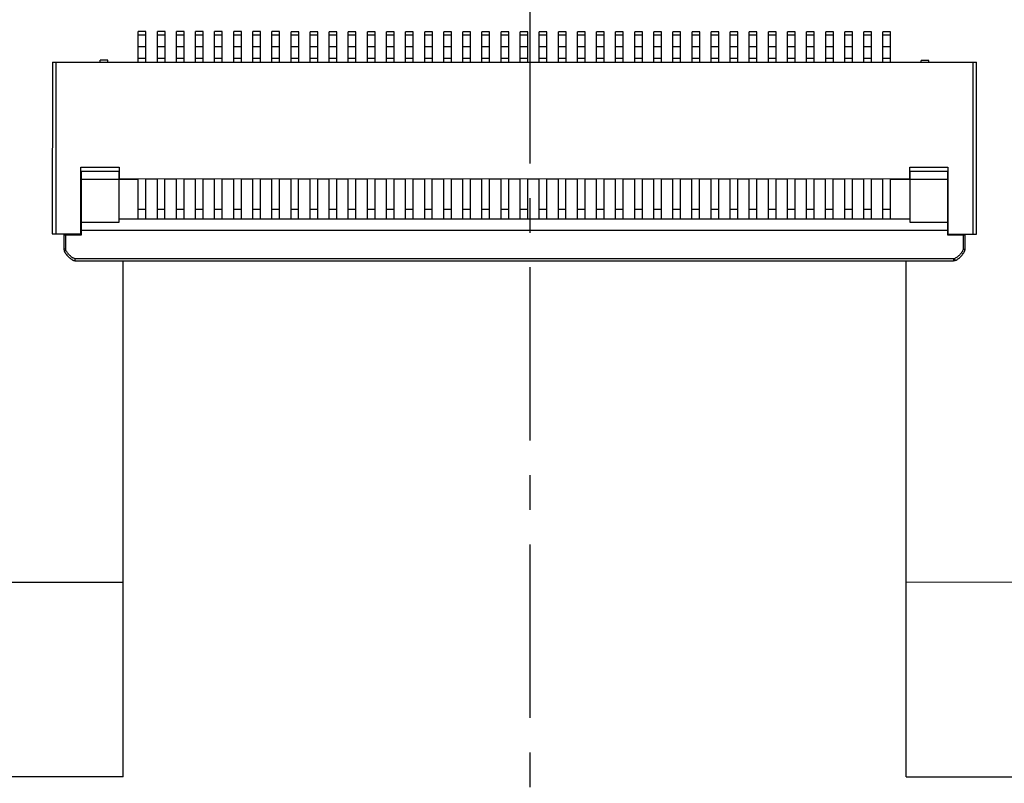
# Model space of a CAD drawing. Header units: inches. Extents: x -109 to 120, y -78 to 24.
# Tile 21 of 113: x 61 to 87, y -59 to -39. Entities that reach past the tile are written whole.
import ezdxf

# ---------------------------------------------------------------- set-up
doc = ezdxf.new("R2010")
doc.units = ezdxf.units.IN
doc.header["$LTSCALE"] = 1.21
doc.header["$MEASUREMENT"] = 0
doc.header["$PDMODE"] = 3
doc.header["$PDSIZE"] = 0.3125
doc.linetypes.add('CENTER', pattern=[0.6, 0.375, -0.075, 0.075, -0.075])
doc.layers.get('0').update_dxf_attribs({"linetype": 'CONTINUOUS'})
doc.layers.get('Defpoints').update_dxf_attribs({"linetype": 'CONTINUOUS'})
doc.layers.add('DIM', color=3, linetype='CONTINUOUS')
doc.layers.add('X2_94A2_X0__-__X2_7F0E5149_X0_', color=7, linetype='CONTINUOUS')
doc.styles.get("Standard").update_dxf_attribs({"font": 'txt', "width": 0.8})
doc.dimstyles.get("Standard").update_dxf_attribs({"dimtxt": 0.15625, "dimasz": 0.1875, "dimexe": 0.125, "dimexo": 0.0625, "dimgap": 0.09, "dimtad": 0, "dimtih": 1, "dimtoh": 1, "dimzin": 4, "dimdsep": 46, "dimtxsty": 'Standard', "dimblk": '_FILLED', "dimblk1": '_FILLED', "dimblk2": '_FILLED', "dimcen": 0.09, "dimazin": 1, "dimtp": 0.01, "dimtm": 0.01, "dimtfac": 1, "dimtofl": 0, "dimtmove": 0, "dimatfit": 3, "dimldrblk": '_FILLED', "dimfxl": 1, "dimtolj": 1, "dimtzin": 4, "dimarcsym": 0})

# ---------------------------------------------------------------- blocks, each defined once
blk = doc.blocks.new('_FILLED')
at = {"color": 0, "linetype": 'ByBlock'}
blk.add_solid([(0, 0), (-1, 0.167), (-1, -0.167)], dxfattribs=at)
blk = doc.blocks.new('*D45')
at = {"layer": 'Defpoints', "color": 0}
for p in [(56.191, -53.946), (74.303, -71.453), (74.303, -74.466)]:
    blk.add_point(p, dxfattribs=at)
at = {"layer": 'DIM', "color": 0, "lineweight": -2}
for p, q in [((56.191, -54.008), (56.191, -74.591)), ((74.303, -71.515), (74.303, -74.591)), ((57.691, -74.466), (63.357, -74.466)), ((72.803, -74.466), (67.137, -74.466))]:
    blk.add_line(p, q, dxfattribs=at)
at = {"layer": 'DIM', "color": 0, "lineweight": -2, "xscale": 1.5, "yscale": 1.5, "zscale": 1.5, "rotation": 180}
blk.add_blockref('_FILLED', (56.191, -74.466), dxfattribs=at)
at = {"layer": 'DIM', "color": 0, "lineweight": -2, "xscale": 1.5, "yscale": 1.5, "zscale": 1.5}
blk.add_blockref('_FILLED', (74.303, -74.466), dxfattribs=at)
at = {"layer": 'DIM', "color": 0, "insert": (65.247, -74.466), "char_height": 1.5, "attachment_point": 5}
blk.add_mtext('\\A1;18.11', dxfattribs=at)
blk = doc.blocks.new('*D47')
at = {"layer": 'Defpoints', "color": 0}
for p in [(56.192, -53.916), (92.192, -53.918), (92.192, -76.927)]:
    blk.add_point(p, dxfattribs=at)
at = {"layer": 'DIM', "color": 0, "lineweight": -2}
for p, q in [((56.192, -53.978), (56.192, -77.052)), ((92.192, -53.981), (92.192, -77.052)), ((57.692, -76.927), (71.902, -76.927)), ((90.692, -76.927), (76.482, -76.927))]:
    blk.add_line(p, q, dxfattribs=at)
at = {"layer": 'DIM', "color": 0, "lineweight": -2, "xscale": 1.5, "yscale": 1.5, "zscale": 1.5, "rotation": 180}
blk.add_blockref('_FILLED', (56.192, -76.927), dxfattribs=at)
at = {"layer": 'DIM', "color": 0, "lineweight": -2, "xscale": 1.5, "yscale": 1.5, "zscale": 1.5}
blk.add_blockref('_FILLED', (92.192, -76.927), dxfattribs=at)
at = {"layer": 'DIM', "color": 0, "insert": (74.192, -76.927), "char_height": 1.5, "attachment_point": 5}
blk.add_mtext('\\A1;36.00', dxfattribs=at)

msp = doc.modelspace()

# ---------------------------------------------------------------- linework, layer by layer
at = {"color": 7, "linetype": 'Continuous'}
for p, q in [((63.658, -58.608), (63.658, -45.093)), ((84.158, -58.608), (84.158, -45.095)), ((63.658, -53.522), (60.686, -53.523)), ((87.686, -53.515), (84.158, -53.516)), ((63.658, -58.608), (58.978, -58.608)), ((84.158, -58.608), (91.478, -58.608))]:
    msp.add_line(p, q, dxfattribs=at)
at = {"layer": 'DIM', "color": 4, "linetype": 'CENTER', "ltscale": 10}
msp.add_line((74.303, 12.814), (74.303, -71.453), dxfattribs=at)
at = {"layer": 'X2_94A2_X0__-__X2_7F0E5149_X0_', "color": 6, "linetype": 'Continuous'}
for p, q in [((64.054, -39.893), (64.054, -39.093)), ((64.254, -39.093), (64.054, -39.093)), ((64.054, -39.176), (64.254, -39.176)), ((64.254, -39.893), (64.254, -39.093)), ((64.554, -39.893), (64.554, -39.093)), ((64.754, -39.093), (64.554, -39.093)), ((64.554, -39.176), (64.754, -39.176)), ((64.754, -39.893), (64.754, -39.093)), ((65.054, -39.893), (65.054, -39.093)), ((65.254, -39.093), (65.054, -39.093)), ((65.054, -39.176), (65.254, -39.176)), ((65.254, -39.893), (65.254, -39.093)), ((65.554, -39.893), (65.554, -39.093)), ((65.754, -39.093), (65.554, -39.093)), ((65.554, -39.176), (65.754, -39.176)), ((65.754, -39.893), (65.754, -39.093)), ((66.054, -39.893), (66.054, -39.093)), ((66.254, -39.093), (66.054, -39.093)), ((66.054, -39.176), (66.254, -39.176)), ((66.254, -39.893), (66.254, -39.093)), ((66.554, -39.893), (66.554, -39.093)), ((66.754, -39.093), (66.554, -39.093)), ((66.554, -39.176), (66.754, -39.176)), ((66.754, -39.893), (66.754, -39.093)), ((67.054, -39.893), (67.054, -39.093)), ((67.254, -39.093), (67.054, -39.093)), ((67.054, -39.176), (67.254, -39.176)), ((67.254, -39.893), (67.254, -39.093)), ((67.754, -39.093), (67.554, -39.093)), ((67.554, -39.893), (67.554, -39.093)), ((67.554, -39.176), (67.754, -39.176)), ((67.754, -39.893), (67.754, -39.093)), ((68.254, -39.094), (68.054, -39.094)), ((68.054, -39.894), (68.054, -39.094)), ((68.054, -39.176), (68.254, -39.176)), ((68.254, -39.894), (68.254, -39.094)), ((68.754, -39.094), (68.554, -39.094)), ((68.554, -39.894), (68.554, -39.094)), ((68.554, -39.176), (68.754, -39.176)), ((68.754, -39.894), (68.754, -39.094)), ((69.254, -39.094), (69.054, -39.094)), ((69.054, -39.894), (69.054, -39.094)), ((69.054, -39.176), (69.254, -39.176)), ((69.254, -39.894), (69.254, -39.094)), ((69.754, -39.094), (69.554, -39.094)), ((69.554, -39.894), (69.554, -39.094)), ((69.554, -39.176), (69.754, -39.176)), ((69.754, -39.894), (69.754, -39.094)), ((70.254, -39.094), (70.054, -39.094)), ((70.054, -39.894), (70.054, -39.094)), ((70.054, -39.176), (70.254, -39.176)), ((70.254, -39.894), (70.254, -39.094)), ((70.754, -39.094), (70.554, -39.094)), ((70.554, -39.894), (70.554, -39.094)), ((70.554, -39.176), (70.754, -39.176)), ((70.754, -39.894), (70.754, -39.094)), ((71.254, -39.094), (71.054, -39.094)), ((71.054, -39.894), (71.054, -39.094)), ((71.054, -39.176), (71.254, -39.176)), ((71.254, -39.894), (71.254, -39.094)), ((71.754, -39.094), (71.554, -39.094)), ((71.554, -39.894), (71.554, -39.094)), ((71.554, -39.176), (71.754, -39.176)), ((71.754, -39.894), (71.754, -39.094)), ((72.254, -39.094), (72.054, -39.094)), ((72.054, -39.894), (72.054, -39.094)), ((72.054, -39.176), (72.254, -39.176)), ((72.254, -39.894), (72.254, -39.094)), ((72.754, -39.094), (72.554, -39.094)), ((72.554, -39.894), (72.554, -39.094)), ((72.554, -39.176), (72.754, -39.176)), ((72.754, -39.894), (72.754, -39.094)), ((73.254, -39.094), (73.054, -39.094)), ((73.054, -39.894), (73.054, -39.094)), ((73.054, -39.176), (73.254, -39.176)), ((73.254, -39.894), (73.254, -39.094)), ((73.754, -39.094), (73.554, -39.094)), ((73.554, -39.894), (73.554, -39.094)), ((73.554, -39.176), (73.754, -39.176)), ((73.754, -39.894), (73.754, -39.094)), ((74.254, -39.094), (74.054, -39.094)), ((74.054, -39.894), (74.054, -39.094)), ((74.054, -39.177), (74.254, -39.177)), ((74.254, -39.894), (74.254, -39.094)), ((74.754, -39.094), (74.554, -39.094)), ((74.554, -39.894), (74.554, -39.094)), ((74.554, -39.177), (74.754, -39.177)), ((74.754, -39.894), (74.754, -39.094)), ((75.254, -39.094), (75.054, -39.094)), ((75.054, -39.894), (75.054, -39.094)), ((75.054, -39.177), (75.254, -39.177)), ((75.254, -39.894), (75.254, -39.094)), ((75.754, -39.094), (75.554, -39.094)), ((75.554, -39.894), (75.554, -39.094)), ((75.554, -39.177), (75.754, -39.177)), ((75.754, -39.894), (75.754, -39.094)), ((76.254, -39.094), (76.054, -39.094)), ((76.054, -39.894), (76.054, -39.094)), ((76.054, -39.177), (76.254, -39.177)), ((76.254, -39.894), (76.254, -39.094)), ((76.754, -39.094), (76.554, -39.094)), ((76.554, -39.894), (76.554, -39.094)), ((76.554, -39.177), (76.754, -39.177)), ((76.754, -39.894), (76.754, -39.094)), ((77.254, -39.094), (77.054, -39.094)), ((77.054, -39.894), (77.054, -39.094)), ((77.054, -39.177), (77.254, -39.177)), ((77.254, -39.894), (77.254, -39.094)), ((77.754, -39.094), (77.554, -39.094)), ((77.554, -39.894), (77.554, -39.094)), ((77.554, -39.177), (77.754, -39.177)), ((77.754, -39.894), (77.754, -39.094)), ((78.254, -39.094), (78.054, -39.094)), ((78.054, -39.894), (78.054, -39.094)), ((78.054, -39.177), (78.254, -39.177)), ((78.254, -39.894), (78.254, -39.094)), ((78.754, -39.094), (78.554, -39.094)), ((78.554, -39.894), (78.554, -39.094)), ((78.554, -39.177), (78.754, -39.177)), ((78.754, -39.894), (78.754, -39.094)), ((79.254, -39.094), (79.054, -39.094)), ((79.054, -39.894), (79.054, -39.094)), ((79.054, -39.177), (79.254, -39.177)), ((79.254, -39.894), (79.254, -39.094)), ((79.754, -39.094), (79.554, -39.094)), ((79.554, -39.894), (79.554, -39.094)), ((79.554, -39.177), (79.754, -39.177)), ((79.754, -39.894), (79.754, -39.094)), ((80.254, -39.094), (80.054, -39.094)), ((80.054, -39.894), (80.054, -39.094)), ((80.054, -39.177), (80.254, -39.177)), ((80.254, -39.894), (80.254, -39.094)), ((80.754, -39.094), (80.554, -39.094)), ((80.554, -39.894), (80.554, -39.094)), ((80.554, -39.177), (80.754, -39.177)), ((80.754, -39.894), (80.754, -39.094)), ((81.254, -39.094), (81.054, -39.094)), ((81.054, -39.894), (81.054, -39.094)), ((81.054, -39.177), (81.254, -39.177)), ((81.254, -39.894), (81.254, -39.094)), ((81.754, -39.094), (81.554, -39.094)), ((81.554, -39.894), (81.554, -39.094)), ((81.554, -39.177), (81.754, -39.177)), ((81.754, -39.894), (81.754, -39.094)), ((82.254, -39.094), (82.054, -39.094)), ((82.054, -39.894), (82.054, -39.094)), ((82.054, -39.177), (82.254, -39.177)), ((82.254, -39.894), (82.254, -39.094)), ((82.754, -39.094), (82.554, -39.094)), ((82.554, -39.894), (82.554, -39.094)), ((82.554, -39.177), (82.754, -39.177)), ((82.754, -39.894), (82.754, -39.094)), ((83.254, -39.094), (83.054, -39.094)), ((83.054, -39.894), (83.054, -39.094)), ((83.054, -39.177), (83.254, -39.177)), ((83.254, -39.894), (83.254, -39.094)), ((83.754, -39.094), (83.554, -39.094)), ((83.554, -39.894), (83.554, -39.094)), ((83.554, -39.177), (83.754, -39.177)), ((83.754, -39.894), (83.754, -39.094)), ((64.254, -39.493), (64.054, -39.493)), ((64.754, -39.493), (64.554, -39.493)), ((65.254, -39.493), (65.054, -39.493)), ((65.754, -39.493), (65.554, -39.493)), ((66.254, -39.493), (66.054, -39.493)), ((66.754, -39.493), (66.554, -39.493)), ((67.254, -39.493), (67.054, -39.493)), ((67.754, -39.493), (67.554, -39.493)), ((68.254, -39.494), (68.054, -39.494)), ((68.754, -39.494), (68.554, -39.494)), ((69.254, -39.494), (69.054, -39.494)), ((69.754, -39.494), (69.554, -39.494)), ((70.254, -39.494), (70.054, -39.494)), ((70.754, -39.494), (70.554, -39.494)), ((71.254, -39.494), (71.054, -39.494)), ((71.754, -39.494), (71.554, -39.494)), ((72.254, -39.494), (72.054, -39.494)), ((72.754, -39.494), (72.554, -39.494)), ((73.254, -39.494), (73.054, -39.494)), ((73.754, -39.494), (73.554, -39.494)), ((74.254, -39.494), (74.054, -39.494)), ((74.754, -39.494), (74.554, -39.494)), ((75.254, -39.494), (75.054, -39.494)), ((75.754, -39.494), (75.554, -39.494)), ((76.254, -39.494), (76.054, -39.494)), ((76.754, -39.494), (76.554, -39.494)), ((77.254, -39.494), (77.054, -39.494)), ((77.754, -39.494), (77.554, -39.494)), ((78.254, -39.494), (78.054, -39.494)), ((78.754, -39.494), (78.554, -39.494)), ((79.254, -39.494), (79.054, -39.494)), ((79.754, -39.494), (79.554, -39.494)), ((80.254, -39.494), (80.054, -39.494)), ((80.754, -39.494), (80.554, -39.494)), ((81.254, -39.494), (81.054, -39.494)), ((81.754, -39.494), (81.554, -39.494)), ((82.254, -39.494), (82.054, -39.494)), ((82.754, -39.494), (82.554, -39.494)), ((83.254, -39.494), (83.054, -39.494)), ((83.754, -39.494), (83.554, -39.494)), ((61.804, -39.893), (61.803, -44.393)), ((61.804, -39.893), (86.004, -39.895)), ((61.903, -44.393), (61.904, -39.893)), ((63.054, -39.893), (63.054, -39.843)), ((63.254, -39.843), (63.054, -39.843)), ((63.254, -39.893), (63.254, -39.843)), ((64.254, -39.793), (64.054, -39.793)), ((64.754, -39.793), (64.554, -39.793)), ((65.254, -39.793), (65.054, -39.793)), ((65.754, -39.793), (65.554, -39.793)), ((66.254, -39.793), (66.054, -39.793)), ((66.754, -39.793), (66.554, -39.793)), ((67.254, -39.793), (67.054, -39.793)), ((67.754, -39.793), (67.554, -39.793)), ((68.254, -39.794), (68.054, -39.794)), ((68.754, -39.794), (68.554, -39.794)), ((69.254, -39.794), (69.054, -39.794)), ((69.754, -39.794), (69.554, -39.794)), ((70.254, -39.794), (70.054, -39.794)), ((70.754, -39.794), (70.554, -39.794)), ((71.254, -39.794), (71.054, -39.794)), ((71.754, -39.794), (71.554, -39.794)), ((72.254, -39.794), (72.054, -39.794)), ((72.754, -39.794), (72.554, -39.794)), ((73.254, -39.794), (73.054, -39.794)), ((73.754, -39.794), (73.554, -39.794)), ((74.254, -39.794), (74.054, -39.794)), ((74.754, -39.794), (74.554, -39.794)), ((75.254, -39.794), (75.054, -39.794)), ((75.754, -39.794), (75.554, -39.794)), ((76.254, -39.794), (76.054, -39.794)), ((76.754, -39.794), (76.554, -39.794)), ((77.254, -39.794), (77.054, -39.794)), ((77.754, -39.794), (77.554, -39.794)), ((78.254, -39.794), (78.054, -39.794)), ((78.754, -39.794), (78.554, -39.794)), ((79.254, -39.794), (79.054, -39.794)), ((79.754, -39.794), (79.554, -39.794)), ((80.254, -39.794), (80.054, -39.794)), ((80.754, -39.794), (80.554, -39.794)), ((81.254, -39.794), (81.054, -39.794)), ((81.754, -39.794), (81.554, -39.794)), ((82.254, -39.794), (82.054, -39.794)), ((82.754, -39.794), (82.554, -39.794)), ((83.254, -39.794), (83.054, -39.794)), ((83.754, -39.794), (83.554, -39.794)), ((84.754, -39.845), (84.554, -39.845)), ((84.554, -39.895), (84.554, -39.845)), ((84.754, -39.895), (84.754, -39.845)), ((85.904, -39.895), (85.903, -44.395)), ((86.003, -44.395), (86.004, -39.895)), ((62.553, -44.393), (62.553, -42.643)), ((62.553, -42.643), (63.553, -42.643)), ((63.543, -42.753), (62.563, -42.753)), ((62.563, -44.413), (62.563, -42.753)), ((63.543, -42.753), (63.543, -44.093)), ((63.553, -42.643), (63.553, -42.943)), ((84.253, -42.645), (85.253, -42.645)), ((84.253, -42.945), (84.253, -42.645)), ((85.243, -42.755), (84.263, -42.755)), ((84.263, -44.095), (84.263, -42.755)), ((85.243, -42.755), (85.243, -44.415)), ((85.253, -42.645), (85.253, -44.395)), ((62.563, -42.953), (64.053, -42.953)), ((63.553, -42.943), (84.253, -42.945)), ((64.053, -43.993), (64.053, -42.943)), ((64.253, -43.993), (64.253, -42.943)), ((64.553, -42.953), (64.253, -42.953)), ((64.553, -43.993), (64.553, -42.943)), ((64.753, -43.993), (64.753, -42.943)), ((65.053, -42.953), (64.753, -42.953)), ((65.053, -43.993), (65.053, -42.943)), ((65.253, -43.993), (65.253, -42.943)), ((65.553, -42.953), (65.253, -42.953)), ((65.553, -43.993), (65.553, -42.943)), ((65.753, -43.993), (65.753, -42.943)), ((66.053, -42.953), (65.753, -42.953)), ((66.053, -43.993), (66.053, -42.943)), ((66.253, -43.993), (66.253, -42.943)), ((66.553, -42.953), (66.253, -42.953)), ((66.553, -43.993), (66.553, -42.943)), ((66.753, -43.993), (66.753, -42.943)), ((67.053, -42.953), (66.753, -42.953)), ((67.053, -43.993), (67.053, -42.943)), ((67.253, -43.993), (67.253, -42.943)), ((67.553, -42.953), (67.253, -42.953)), ((67.553, -43.993), (67.553, -42.943)), ((67.753, -43.993), (67.753, -42.943)), ((68.053, -42.954), (67.753, -42.953)), ((68.053, -43.994), (68.053, -42.944)), ((68.253, -43.994), (68.253, -42.944)), ((68.553, -42.954), (68.253, -42.954)), ((68.553, -43.994), (68.553, -42.944)), ((68.753, -43.994), (68.753, -42.944)), ((69.053, -42.954), (68.753, -42.954)), ((69.053, -43.994), (69.053, -42.944)), ((69.253, -43.994), (69.253, -42.944)), ((69.553, -42.954), (69.253, -42.954)), ((69.553, -43.994), (69.553, -42.944)), ((69.753, -43.994), (69.753, -42.944)), ((70.053, -42.954), (69.753, -42.954)), ((70.053, -43.994), (70.053, -42.944)), ((70.253, -43.994), (70.253, -42.944)), ((70.553, -42.954), (70.253, -42.954)), ((70.553, -43.994), (70.553, -42.944)), ((70.753, -43.994), (70.753, -42.944)), ((71.053, -42.954), (70.753, -42.954)), ((71.053, -43.994), (71.053, -42.944)), ((71.253, -43.994), (71.253, -42.944)), ((71.553, -42.954), (71.253, -42.954)), ((71.553, -43.994), (71.553, -42.944)), ((71.753, -43.994), (71.753, -42.944)), ((72.053, -42.954), (71.753, -42.954)), ((72.053, -43.994), (72.053, -42.944)), ((72.253, -43.994), (72.253, -42.944)), ((72.553, -42.954), (72.253, -42.954)), ((72.553, -43.994), (72.553, -42.944)), ((72.753, -43.994), (72.753, -42.944)), ((73.053, -42.954), (72.753, -42.954)), ((73.053, -43.994), (73.053, -42.944)), ((73.253, -43.994), (73.253, -42.944)), ((73.553, -42.954), (73.253, -42.954)), ((73.553, -43.994), (73.553, -42.944)), ((73.753, -43.994), (73.753, -42.944)), ((74.053, -42.954), (73.753, -42.954)), ((74.053, -43.994), (74.053, -42.944)), ((74.253, -43.994), (74.253, -42.944)), ((74.553, -42.954), (74.253, -42.954)), ((74.553, -43.994), (74.553, -42.944)), ((74.753, -43.994), (74.753, -42.944)), ((75.053, -42.954), (74.753, -42.954)), ((75.053, -43.994), (75.053, -42.944)), ((75.253, -43.994), (75.253, -42.944)), ((75.553, -42.954), (75.253, -42.954)), ((75.553, -43.994), (75.553, -42.944)), ((75.753, -43.994), (75.753, -42.944)), ((76.053, -42.954), (75.753, -42.954)), ((76.053, -43.994), (76.053, -42.944)), ((76.253, -43.994), (76.253, -42.944)), ((76.553, -42.954), (76.253, -42.954)), ((76.553, -43.994), (76.553, -42.944)), ((76.753, -43.994), (76.753, -42.944)), ((77.053, -42.954), (76.753, -42.954)), ((77.053, -43.994), (77.053, -42.944)), ((77.253, -43.994), (77.253, -42.944)), ((77.553, -42.954), (77.253, -42.954)), ((77.553, -43.994), (77.553, -42.944)), ((77.753, -43.994), (77.753, -42.944)), ((78.053, -42.954), (77.753, -42.954)), ((78.053, -43.994), (78.053, -42.944)), ((78.253, -43.994), (78.253, -42.944)), ((78.553, -42.954), (78.253, -42.954)), ((78.553, -43.994), (78.553, -42.944)), ((78.753, -43.994), (78.753, -42.944)), ((79.053, -42.954), (78.753, -42.954)), ((79.053, -43.994), (79.053, -42.944)), ((79.253, -43.994), (79.253, -42.944)), ((79.553, -42.954), (79.253, -42.954)), ((79.553, -43.994), (79.553, -42.944)), ((79.753, -43.994), (79.753, -42.944)), ((80.053, -42.954), (79.753, -42.954)), ((80.053, -43.994), (80.053, -42.944)), ((80.253, -43.994), (80.253, -42.944)), ((80.553, -42.954), (80.253, -42.954)), ((80.553, -43.994), (80.553, -42.944)), ((80.753, -43.994), (80.753, -42.944)), ((81.053, -42.954), (80.753, -42.954)), ((81.053, -43.994), (81.053, -42.944)), ((81.253, -43.994), (81.253, -42.944)), ((81.553, -42.954), (81.253, -42.954)), ((81.553, -43.994), (81.553, -42.944)), ((81.753, -43.994), (81.753, -42.944)), ((82.053, -42.954), (81.753, -42.954)), ((82.053, -43.994), (82.053, -42.944)), ((82.253, -43.994), (82.253, -42.944)), ((82.553, -42.954), (82.253, -42.954)), ((82.553, -43.994), (82.553, -42.944)), ((82.753, -43.994), (82.753, -42.944)), ((83.053, -42.954), (82.753, -42.954)), ((83.053, -43.994), (83.053, -42.944)), ((83.253, -43.994), (83.253, -42.944)), ((83.553, -42.954), (83.253, -42.954)), ((83.553, -43.994), (83.553, -42.944)), ((83.753, -43.994), (83.753, -42.944)), ((83.753, -42.954), (85.243, -42.955)), ((64.253, -43.75), (64.053, -43.75)), ((64.753, -43.75), (64.553, -43.75)), ((65.253, -43.75), (65.053, -43.75)), ((65.753, -43.75), (65.553, -43.75)), ((66.253, -43.75), (66.053, -43.75)), ((66.753, -43.75), (66.553, -43.75)), ((67.253, -43.75), (67.053, -43.75)), ((67.753, -43.75), (67.553, -43.75)), ((68.253, -43.75), (68.053, -43.75)), ((68.753, -43.75), (68.553, -43.75)), ((69.253, -43.75), (69.053, -43.75)), ((69.753, -43.75), (69.553, -43.75)), ((70.253, -43.751), (70.053, -43.751)), ((70.753, -43.751), (70.553, -43.751)), ((71.253, -43.751), (71.053, -43.751)), ((71.753, -43.751), (71.553, -43.751)), ((72.253, -43.751), (72.053, -43.751)), ((72.753, -43.751), (72.553, -43.751)), ((73.253, -43.751), (73.053, -43.751)), ((73.753, -43.751), (73.553, -43.751)), ((74.253, -43.751), (74.053, -43.751)), ((74.753, -43.751), (74.553, -43.751)), ((75.253, -43.751), (75.053, -43.751)), ((75.753, -43.751), (75.553, -43.751)), ((76.253, -43.751), (76.053, -43.751)), ((76.753, -43.751), (76.553, -43.751)), ((77.253, -43.751), (77.053, -43.751)), ((77.753, -43.751), (77.553, -43.751)), ((78.253, -43.751), (78.053, -43.751)), ((78.753, -43.751), (78.553, -43.751)), ((79.253, -43.751), (79.053, -43.751)), ((79.753, -43.751), (79.553, -43.751)), ((80.253, -43.751), (80.053, -43.751)), ((80.753, -43.751), (80.553, -43.751)), ((81.253, -43.751), (81.053, -43.751)), ((81.753, -43.751), (81.553, -43.751)), ((82.253, -43.751), (82.053, -43.751)), ((82.753, -43.751), (82.553, -43.751)), ((83.253, -43.751), (83.053, -43.751)), ((83.753, -43.751), (83.553, -43.751)), ((62.563, -43.893), (62.553, -43.893)), ((63.543, -43.993), (84.263, -43.995)), ((85.253, -43.895), (85.243, -43.895)), ((63.543, -44.093), (62.563, -44.093)), ((62.563, -44.293), (85.243, -44.295)), ((85.243, -44.095), (84.263, -44.095)), ((61.803, -44.393), (62.563, -44.393)), ((62.103, -44.413), (62.563, -44.413)), ((62.103, -44.413), (62.103, -44.793)), ((62.153, -44.793), (62.153, -44.413)), ((85.243, -44.395), (86.003, -44.395)), ((85.243, -44.415), (85.703, -44.415)), ((85.653, -44.415), (85.653, -44.795)), ((85.703, -44.795), (85.703, -44.415)), ((62.153, -44.793), (62.103, -44.793)), ((62.103, -44.793), (62.112, -44.833)), ((62.158, -44.816), (62.112, -44.833)), ((62.158, -44.816), (62.153, -44.793)), ((85.703, -44.795), (85.653, -44.795)), ((85.403, -45.045), (62.403, -45.043)), ((62.403, -45.093), (62.403, -45.043)), ((62.403, -45.093), (85.403, -45.095)), ((85.426, -45.04), (85.403, -45.045)), ((85.403, -45.045), (85.403, -45.095)), ((85.403, -45.095), (85.443, -45.086)), ((85.426, -45.04), (85.443, -45.086))]:
    msp.add_line(p, q, dxfattribs=at)
for points, knots in [([(62.112, -44.833), (62.115, -44.843), (62.127, -44.868), (62.16, -44.92), (62.214, -44.983), (62.27, -45.031), (62.313, -45.06), (62.333, -45.071), (62.347, -45.078), (62.356, -45.082), (62.363, -45.085), (62.371, -45.087), (62.381, -45.091), (62.393, -45.093), (62.403, -45.093)], [0, 0, 0, 0, 0.066667, 0.2, 0.466667, 0.733333, 0.8, 0.866667, 0.9, 0.916667, 0.933333, 0.95, 0.966667, 1, 1, 1, 1]), ([(62.403, -45.043), (62.389, -45.042), (62.368, -45.034), (62.344, -45.019), (62.326, -45.008), (62.308, -44.996), (62.286, -44.978), (62.259, -44.954), (62.229, -44.923), (62.201, -44.89), (62.178, -44.854), (62.165, -44.828), (62.158, -44.816)], [0, 0, 0, 0, 0.12467, 0.187183, 0.249726, 0.312223, 0.374745, 0.499782, 0.62479, 0.749906, 0.874826, 1, 1, 1, 1]), ([(85.653, -44.795), (85.653, -44.809), (85.644, -44.83), (85.63, -44.854), (85.618, -44.872), (85.606, -44.89), (85.588, -44.912), (85.564, -44.939), (85.533, -44.969), (85.5, -44.997), (85.464, -45.02), (85.439, -45.033), (85.426, -45.04)], [0, 0, 0, 0, 0.12467, 0.187183, 0.249726, 0.312223, 0.374745, 0.499782, 0.62479, 0.749906, 0.874826, 1, 1, 1, 1]), ([(85.443, -45.086), (85.453, -45.083), (85.478, -45.071), (85.53, -45.038), (85.593, -44.984), (85.641, -44.928), (85.67, -44.885), (85.681, -44.865), (85.688, -44.851), (85.692, -44.842), (85.695, -44.835), (85.698, -44.827), (85.702, -44.817), (85.703, -44.805), (85.703, -44.795)], [0, 0, 0, 0, 0.066667, 0.2, 0.466667, 0.733333, 0.8, 0.866667, 0.9, 0.916667, 0.933333, 0.95, 0.966667, 1, 1, 1, 1])]:
    msp.add_open_spline(points, degree=3, knots=knots, dxfattribs=at)

# ---------------------------------------------------------------- dimensions: what is measured, and where the dimension line sits
at = {"layer": 'DIM'}
for base, p1, p2, picture, middle in [((74.303, -74.466), (56.191, -53.946), (74.303, -71.453), '*D45', (65.247, -74.466)), ((92.192, -76.927), (56.192, -53.916), (92.192, -53.918), '*D47', (74.192, -76.927))]:
    dim = msp.add_linear_dim(base=base, p1=p1, p2=p2, dimstyle='Standard', override={"dimtxt": 1.5, "dimasz": 1.5, "dimtih": 0, "dimtoh": 0, "dimzin": 0, "dimcen": 0.198, "dimadec": 0, "dimazin": 0, "dimtp": 0, "dimtm": 0, "dimtdec": 4, "dimtzin": 0}, dxfattribs=at)
    dim.commit()
    dim.dimension.update_dxf_attribs({"geometry": picture, "text_midpoint": middle})

doc.saveas('drawing.dxf')
